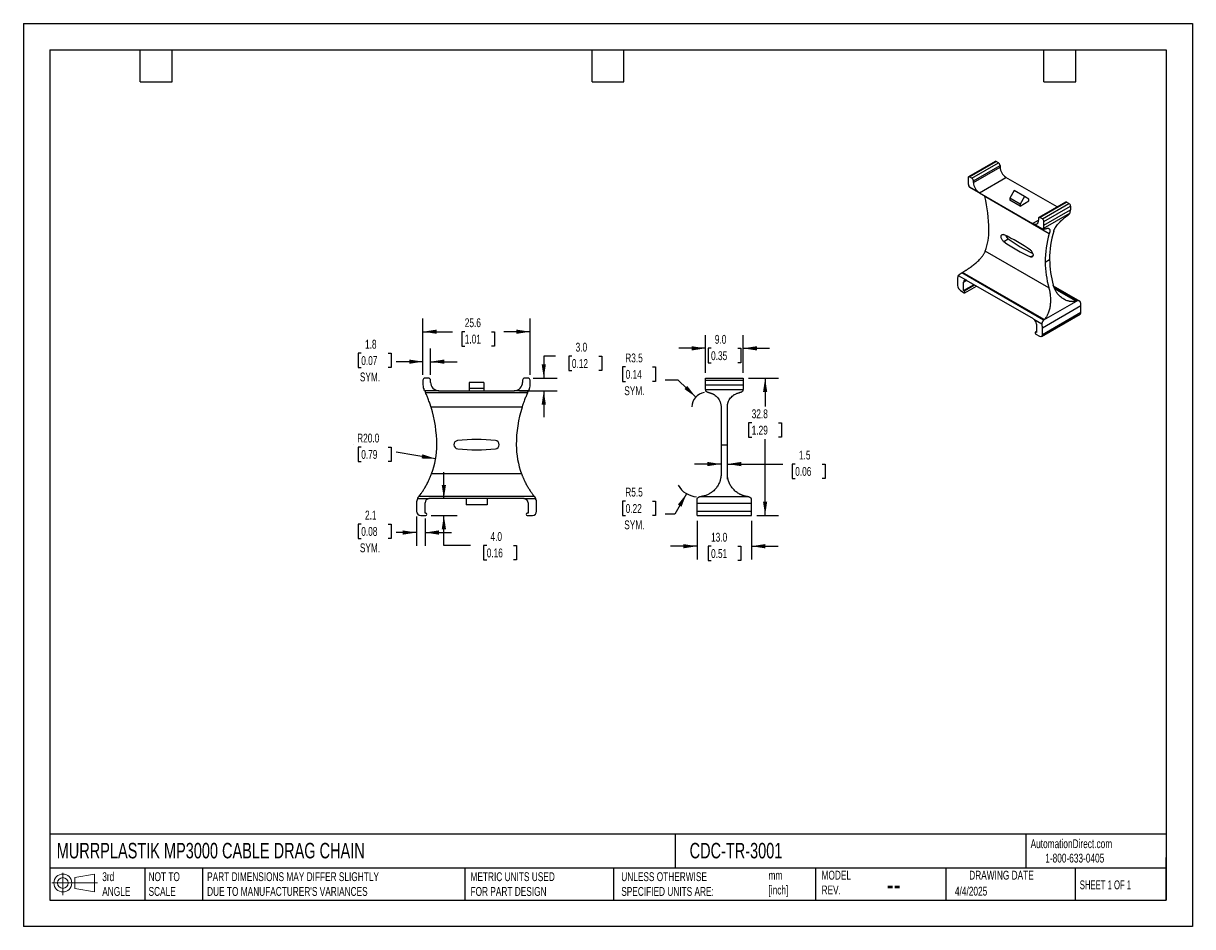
# Model space of a CAD drawing. Header units: millimetres. Extents: x 0 to 279, y 0 to 216.
import ezdxf

# ---------------------------------------------------------------- set-up
doc = ezdxf.new("R2010")
doc.units = ezdxf.units.MM
doc.layers.add('DIMENSIONS', color=140, linetype='Continuous', lineweight=25)
doc.layers.add('TEXT', color=140, linetype='Continuous', lineweight=25)
doc.styles.add('SLDTEXTSTYLE0', font='TXT', dxfattribs={"width": 0.7})
doc.styles.add('SLDTEXTSTYLE1', font='TXT', dxfattribs={"width": 0.65})
doc.dimstyles.new('SLDDIMSTYLE0', dxfattribs={"dimtxt": 2.158008, "dimasz": 3.302, "dimexe": 0, "dimexo": 0.0625, "dimgap": 0.539502, "dimtad": 0, "dimtih": 1, "dimtoh": 1, "dimdec": 1, "dimrnd": 1e-09, "dimzin": 12, "dimdsep": 46, "dimtxsty": 'SLDTEXTSTYLE0', "dimsah": 1, "dimcen": 0.09, "dimadec": 0, "dimazin": 3, "dimtfac": 1, "dimtdec": 1, "dimtofl": 0, "dimtmove": 0, "dimatfit": 3, "dimfxl": 0, "dimfrac": 2, "dimtolj": 1, "dimtzin": 12, "dimarcsym": 0})
doc.dimstyles.new('SLDDIMSTYLE1', dxfattribs={"dimtxt": 2.158008, "dimasz": 3.302, "dimexe": 0, "dimexo": 0.0625, "dimgap": 0.539502, "dimtad": 0, "dimtih": 1, "dimtoh": 1, "dimdec": 1, "dimrnd": 1e-09, "dimzin": 12, "dimdsep": 46, "dimtxsty": 'SLDTEXTSTYLE0', "dimsah": 1, "dimcen": 0.09, "dimadec": 0, "dimazin": 3, "dimtfac": 1, "dimtdec": 1, "dimtmove": 0, "dimatfit": 0, "dimfxl": 0, "dimfrac": 2, "dimtolj": 1, "dimtzin": 12, "dimarcsym": 0})
doc.dimstyles.new('SLDDIMSTYLE2', dxfattribs={"dimtxt": 2.158008, "dimasz": 3.302, "dimexe": 0, "dimexo": 0.0625, "dimgap": 0.539502, "dimtad": 0, "dimtih": 1, "dimtoh": 1, "dimdec": 1, "dimrnd": 1e-09, "dimzin": 4, "dimdsep": 46, "dimtxsty": 'SLDTEXTSTYLE0', "dimsah": 1, "dimcen": 0.09, "dimadec": 0, "dimazin": 1, "dimtfac": 1, "dimtdec": 1, "dimtmove": 0, "dimatfit": 0, "dimfxl": 0, "dimfrac": 2, "dimtolj": 1, "dimtzin": 12, "dimarcsym": 0})
doc.dimstyles.new('SLDDIMSTYLE3', dxfattribs={"dimtxt": 2.158008, "dimasz": 3.302, "dimexe": 0, "dimexo": 0.0625, "dimgap": 0.539502, "dimtad": 0, "dimtih": 1, "dimtoh": 1, "dimdec": 1, "dimrnd": 1e-09, "dimzin": 4, "dimdsep": 46, "dimtxsty": 'SLDTEXTSTYLE0', "dimsah": 1, "dimcen": 0, "dimadec": 0, "dimazin": 1, "dimtfac": 1, "dimtdec": 1, "dimtofl": 0, "dimtmove": 0, "dimatfit": 3, "dimfxl": 0, "dimfrac": 2, "dimtolj": 1, "dimtzin": 12, "dimarcsym": 0})
doc.dimstyles.new('SLDDIMSTYLE4', dxfattribs={"dimtxt": 2.158008, "dimasz": 3.302, "dimexe": 0, "dimexo": 0.0625, "dimgap": 0.539502, "dimtad": 0, "dimtih": 1, "dimtoh": 1, "dimdec": 1, "dimrnd": 1e-09, "dimzin": 12, "dimdsep": 46, "dimtxsty": 'SLDTEXTSTYLE0', "dimsah": 1, "dimcen": 0, "dimadec": 0, "dimazin": 3, "dimtfac": 1, "dimtdec": 1, "dimtofl": 0, "dimtmove": 0, "dimatfit": 3, "dimfxl": 0, "dimfrac": 2, "dimtolj": 1, "dimtzin": 12, "dimarcsym": 0})

# ---------------------------------------------------------------- blocks, each defined once
blk = doc.blocks.new('Block11')
at = {"color": 7, "linetype": 'Continuous', "lineweight": 18}
for p, q in [((0, 2.88), (10.87, 2.88)), ((2.59, 5.31), (2.59, 0)), ((5.48, 4.17), (10.18, 5.03)), ((5.48, 1.6), (5.48, 4.17)), ((10.18, 5.03), (10.18, 0.73)), ((5.48, 1.6), (10.18, 0.73))]:
    blk.add_line(p, q, dxfattribs=at)
for radius in [2.15, 1.29]:
    blk.add_circle((2.59, 2.88), radius, dxfattribs=at)
blk = doc.blocks.new('Block12')
at = {"color": 7, "linetype": 'Continuous'}
blk.add_blockref('Block11', (0, 0), dxfattribs=at)
blk = doc.blocks.new('_D')
at = {"layer": 'DIMENSIONS'}
for p, q in [((95.49, 131.87), (95.49, 145.37)), ((121.09, 131.87), (121.09, 145.37)), ((95.49, 142.2), (102.56, 142.2)), ((105.48, 142.2), (104.76, 142.2)), ((104.76, 142.2), (104.76, 138.77)), ((111.9, 142.2), (112.62, 142.2)), ((112.62, 142.2), (112.62, 138.77)), ((121.09, 142.2), (114.82, 142.2)), ((104.76, 138.77), (105.48, 138.77)), ((112.62, 138.77), (111.9, 138.77))]:
    blk.add_line(p, q, dxfattribs=at)
for points in [[(95.49, 142.2), (98.8, 141.69), (98.8, 142.71)], [(121.09, 142.2), (117.79, 142.71), (117.79, 141.69)]]:
    blk.add_solid(points, dxfattribs=at)
at = {"layer": 'DIMENSIONS', "char_height": 2.117, "attachment_point": 1, "style": 'SLDTEXTSTYLE0'}
for s, insert in [('25.6', (105.48, 145.41)), ('1.01', (105.48, 141.5))]:
    blk.add_mtext(s, dxfattribs=dict(at, insert=insert))
blk = doc.blocks.new('_D_1')
at = {"layer": 'DIMENSIONS'}
for p, q in [((80.74, 137.06), (80.01, 137.06)), ((80.01, 137.06), (80.01, 133.63)), ((87.15, 137.06), (87.88, 137.06)), ((87.88, 137.06), (87.88, 133.63)), ((95.49, 131.87), (95.49, 138.22)), ((97.29, 131.87), (97.29, 138.22)), ((95.49, 135.04), (89.08, 135.04)), ((97.29, 135.04), (103.64, 135.04)), ((80.01, 133.63), (80.74, 133.63)), ((87.88, 133.63), (87.15, 133.63))]:
    blk.add_line(p, q, dxfattribs=at)
for points in [[(95.49, 135.04), (92.19, 135.55), (92.19, 134.53)], [(97.29, 135.04), (100.6, 134.53), (100.6, 135.55)]]:
    blk.add_solid(points, dxfattribs=at)
at = {"layer": 'DIMENSIONS', "char_height": 2.117, "attachment_point": 1, "style": 'SLDTEXTSTYLE0'}
for s, insert in [('1.8', (81.64, 140.27)), ('0.07', (80.74, 136.36)), ('SYM.', (80.41, 132.45))]:
    blk.add_mtext(s, dxfattribs=dict(at, insert=insert))
blk = doc.blocks.new('_D_2')
at = {"layer": 'DIMENSIONS'}
for p, q in [((93.94, 98.03), (93.94, 91.03)), ((80.74, 96.22), (80.01, 96.22)), ((80.01, 96.22), (80.01, 92.79)), ((87.15, 96.22), (87.88, 96.22)), ((87.88, 96.22), (87.88, 92.79)), ((95.99, 97.53), (95.99, 91.03)), ((80.01, 92.79), (80.74, 92.79)), ((87.88, 92.79), (87.15, 92.79)), ((93.94, 94.2), (89.08, 94.2)), ((95.99, 94.2), (102.34, 94.2))]:
    blk.add_line(p, q, dxfattribs=at)
for points in [[(93.94, 94.2), (90.64, 94.71), (90.64, 93.69)], [(95.99, 94.2), (99.3, 93.69), (99.3, 94.71)]]:
    blk.add_solid(points, dxfattribs=at)
at = {"layer": 'DIMENSIONS', "char_height": 2.117, "attachment_point": 1, "style": 'SLDTEXTSTYLE0'}
for s, insert in [('2.1', (81.64, 99.43)), ('0.08', (80.74, 95.52)), ('SYM.', (80.41, 91.61))]:
    blk.add_mtext(s, dxfattribs=dict(at, insert=insert))
blk = doc.blocks.new('_D_3')
at = {"layer": 'DIMENSIONS'}
for p, q in [((100.48, 102.3), (100.48, 108.65)), ((97.46, 98.3), (103.65, 98.3)), ((100.48, 91.09), (100.48, 98.3)), ((106.83, 91.09), (100.48, 91.09)), ((110.72, 91.09), (109.99, 91.09)), ((109.99, 91.09), (109.99, 87.66)), ((117.13, 91.09), (117.86, 91.09)), ((117.86, 91.09), (117.86, 87.66)), ((109.99, 87.66), (110.72, 87.66)), ((117.86, 87.66), (117.13, 87.66))]:
    blk.add_line(p, q, dxfattribs=at)
for points in [[(100.48, 102.3), (100.99, 105.6), (99.97, 105.6)], [(100.48, 98.3), (99.97, 95), (100.99, 95)]]:
    blk.add_solid(points, dxfattribs=at)
at = {"layer": 'DIMENSIONS', "char_height": 2.117, "attachment_point": 1, "style": 'SLDTEXTSTYLE0'}
for s, insert in [('4.0', (111.62, 94.3)), ('0.16', (110.72, 90.39))]:
    blk.add_mtext(s, dxfattribs=dict(at, insert=insert))
blk = doc.blocks.new('_D_4')
at = {"layer": 'DIMENSIONS'}
for p, q in [((127.18, 136.36), (124.35, 136.36)), ((124.35, 136.36), (124.35, 131.1)), ((131.07, 136.36), (130.35, 136.36)), ((130.35, 136.36), (130.35, 132.93)), ((137.49, 136.36), (138.21, 136.36)), ((138.21, 136.36), (138.21, 132.93)), ((130.35, 132.93), (131.07, 132.93)), ((138.21, 132.93), (137.49, 132.93)), ((121.86, 131.1), (127.53, 131.1)), ((118.56, 128.1), (127.53, 128.1)), ((124.35, 128.1), (124.35, 121.75))]:
    blk.add_line(p, q, dxfattribs=at)
for points in [[(124.35, 131.1), (124.86, 134.4), (123.85, 134.4)], [(124.35, 128.1), (123.85, 124.8), (124.86, 124.8)]]:
    blk.add_solid(points, dxfattribs=at)
at = {"layer": 'DIMENSIONS', "char_height": 2.117, "attachment_point": 1, "style": 'SLDTEXTSTYLE0'}
for s, insert in [('3.0', (131.97, 139.57)), ('0.12', (131.07, 135.66))]:
    blk.add_mtext(s, dxfattribs=dict(at, insert=insert))
blk = doc.blocks.new('_D_5')
at = {"layer": 'DIMENSIONS'}
for p, q in [((78.79, 115.2), (78.81, 115.2)), ((80.74, 114.63), (80.01, 114.63)), ((80.01, 114.63), (80.01, 111.2)), ((87.15, 114.63), (87.88, 114.63)), ((87.88, 114.63), (87.88, 111.2)), ((98.51, 111.85), (89.08, 113.45)), ((80.01, 111.2), (80.74, 111.2)), ((87.88, 111.2), (87.15, 111.2))]:
    blk.add_line(p, q, dxfattribs=at)
blk.add_solid([(98.51, 111.85), (95.34, 112.9), (95.17, 111.9)], dxfattribs=at)
at = {"layer": 'DIMENSIONS', "char_height": 2.117, "attachment_point": 1, "style": 'SLDTEXTSTYLE0'}
for s, insert in [('R20.0', (79.76, 117.84)), ('0.79', (80.74, 113.93))]:
    blk.add_mtext(s, dxfattribs=dict(at, insert=insert))
blk = doc.blocks.new('_D_6')
at = {"layer": 'DIMENSIONS'}
for p, q in [((166.73, 110.57), (160.38, 110.57)), ((168.23, 110.57), (181.52, 110.57)), ((184.44, 110.57), (183.72, 110.57)), ((183.72, 110.57), (183.72, 107.14)), ((190.86, 110.57), (191.58, 110.57)), ((191.58, 110.57), (191.58, 107.14)), ((168.23, 106.98), (168.23, 107.4)), ((183.72, 107.14), (184.44, 107.14)), ((191.58, 107.14), (190.86, 107.14))]:
    blk.add_line(p, q, dxfattribs=at)
for points in [[(166.73, 110.57), (163.43, 111.08), (163.43, 110.06)], [(168.23, 110.57), (171.53, 110.06), (171.53, 111.08)]]:
    blk.add_solid(points, dxfattribs=at)
at = {"layer": 'DIMENSIONS', "char_height": 2.117, "attachment_point": 1, "style": 'SLDTEXTSTYLE0'}
for s, insert in [('1.5', (185.34, 113.78)), ('0.06', (184.44, 109.87))]:
    blk.add_mtext(s, dxfattribs=dict(at, insert=insert))
blk = doc.blocks.new('_D_7')
at = {"layer": 'DIMENSIONS'}
for p, q in [((162.98, 132.37), (162.98, 141.41)), ((171.98, 132.37), (171.98, 141.41)), ((162.98, 138.23), (156.63, 138.23)), ((164.33, 138.23), (163.6, 138.23)), ((163.6, 138.23), (163.6, 134.8)), ((170.74, 138.23), (171.47, 138.23)), ((171.47, 138.23), (171.47, 134.8)), ((171.98, 138.23), (178.33, 138.23)), ((163.6, 134.8), (164.33, 134.8)), ((171.47, 134.8), (170.74, 134.8))]:
    blk.add_line(p, q, dxfattribs=at)
for points in [[(162.98, 138.23), (159.68, 138.74), (159.68, 137.72)], [(171.98, 138.23), (175.28, 137.72), (175.28, 138.74)]]:
    blk.add_solid(points, dxfattribs=at)
at = {"layer": 'DIMENSIONS', "char_height": 2.117, "attachment_point": 1, "style": 'SLDTEXTSTYLE0'}
for s, insert in [('9.0', (165.23, 141.44)), ('0.35', (164.33, 137.53))]:
    blk.add_mtext(s, dxfattribs=dict(at, insert=insert))
blk = doc.blocks.new('_D_8')
at = {"layer": 'DIMENSIONS'}
for p, q in [((160.98, 97.03), (160.98, 87.75)), ((173.98, 97.03), (173.98, 87.75)), ((160.98, 90.93), (154.63, 90.93)), ((164.33, 90.93), (163.6, 90.93)), ((163.6, 90.93), (163.6, 87.5)), ((170.74, 90.93), (171.47, 90.93)), ((171.47, 90.93), (171.47, 87.5)), ((173.98, 90.93), (180.33, 90.93)), ((163.6, 87.5), (164.33, 87.5)), ((171.47, 87.5), (170.74, 87.5))]:
    blk.add_line(p, q, dxfattribs=at)
for points in [[(160.98, 90.93), (157.68, 91.44), (157.68, 90.42)], [(173.98, 90.93), (177.28, 90.42), (177.28, 91.44)]]:
    blk.add_solid(points, dxfattribs=at)
at = {"layer": 'DIMENSIONS', "char_height": 2.117, "attachment_point": 1, "style": 'SLDTEXTSTYLE0'}
for s, insert in [('13.0', (164.33, 94.14)), ('0.51', (164.33, 90.23))]:
    blk.add_mtext(s, dxfattribs=dict(at, insert=insert))
blk = doc.blocks.new('_D_9')
at = {"layer": 'DIMENSIONS'}
for p, q in [((173.25, 131.1), (180.42, 131.1)), ((177.25, 131.1), (177.25, 124.34)), ((174.04, 120.43), (173.31, 120.43)), ((173.31, 120.43), (173.31, 117)), ((180.45, 120.43), (181.18, 120.43)), ((181.18, 120.43), (181.18, 117)), ((173.31, 117), (174.04, 117)), ((177.25, 98.3), (177.25, 116.52)), ((181.18, 117), (180.45, 117)), ((175.25, 98.3), (180.42, 98.3))]:
    blk.add_line(p, q, dxfattribs=at)
for points in [[(177.25, 131.1), (176.74, 127.8), (177.75, 127.8)], [(177.25, 98.3), (177.75, 101.6), (176.74, 101.6)]]:
    blk.add_solid(points, dxfattribs=at)
at = {"layer": 'DIMENSIONS', "char_height": 2.117, "attachment_point": 1, "style": 'SLDTEXTSTYLE0'}
for s, insert in [('32.8', (174.04, 123.64)), ('1.29', (174.04, 119.73))]:
    blk.add_mtext(s, dxfattribs=dict(at, insert=insert))
blk = doc.blocks.new('_D_10')
at = {"layer": 'DIMENSIONS'}
for p, q in [((143.92, 133.77), (143.19, 133.77)), ((143.19, 133.77), (143.19, 130.34)), ((150.33, 133.77), (151.06, 133.77)), ((151.06, 133.77), (151.06, 130.34)), ((143.19, 130.34), (143.92, 130.34)), ((151.06, 130.34), (150.33, 130.34)), ((156.44, 130.64), (153.37, 130.64)), ((160.69, 126.59), (156.44, 130.64))]:
    blk.add_line(p, q, dxfattribs=at)
blk.add_arc((163.23, 124.18), 3.5, 98.4787, 178.6024, dxfattribs=at)
blk.add_solid([(160.69, 126.59), (158.65, 129.24), (157.95, 128.5)], dxfattribs=at)
at = {"layer": 'DIMENSIONS', "char_height": 2.117, "attachment_point": 1, "style": 'SLDTEXTSTYLE0'}
for s, insert in [('R3.5', (143.83, 136.99)), ('0.14', (143.92, 133.07)), ('SYM.', (143.59, 129.16))]:
    blk.add_mtext(s, dxfattribs=dict(at, insert=insert))
blk = doc.blocks.new('_D_11')
at = {"layer": 'DIMENSIONS'}
for p, q in [((158.48, 103.48), (155.65, 98.58)), ((143.92, 101.71), (143.19, 101.71)), ((143.19, 101.71), (143.19, 98.28)), ((150.33, 101.71), (151.06, 101.71)), ((151.06, 101.71), (151.06, 98.28)), ((143.19, 98.28), (143.92, 98.28)), ((151.06, 98.28), (150.33, 98.28)), ((155.65, 98.58), (153.37, 98.58))]:
    blk.add_line(p, q, dxfattribs=at)
blk.add_arc((161.23, 108.25), 5.5, 210.0033, 266.127, dxfattribs=at)
blk.add_solid([(158.48, 103.48), (156.39, 100.88), (157.27, 100.37)], dxfattribs=at)
at = {"layer": 'DIMENSIONS', "char_height": 2.117, "attachment_point": 1, "style": 'SLDTEXTSTYLE0'}
for s, insert in [('R5.5', (143.83, 104.92)), ('0.22', (143.92, 101.01)), ('SYM.', (143.59, 97.1))]:
    blk.add_mtext(s, dxfattribs=dict(at, insert=insert))

msp = doc.modelspace()

# ---------------------------------------------------------------- linework, layer by layer
at = {"color": 7, "linetype": 'Continuous'}
for p, q in [((0, 215.9), (0, 0)), ((0, 215.9), (279.4, 215.9)), ((279.4, 215.9), (279.4, 0)), ((279.4, 0), (0, 0))]:
    msp.add_line(p, q, dxfattribs=at)
for p, q in [((232.22, 182.91), (225.86, 179.24)), ((226.11, 179.21), (232.47, 182.89)), ((226.67, 178.89), (233.03, 182.56)), ((227.02, 178.27), (233.39, 181.95)), ((233.03, 182.56), (232.47, 182.89)), ((233.39, 181.95), (233.39, 181.54)), ((225.75, 179.01), (225.75, 178.09)), ((226.67, 178.89), (226.11, 179.21)), ((227.02, 177.87), (233.39, 181.54)), ((228.44, 175.42), (234.8, 179.09)), ((247.03, 172.03), (234.8, 179.09)), ((226.02, 176.81), (226.09, 176.78)), ((228.37, 175.46), (226.02, 176.81)), ((226.08, 176.77), (243.6, 166.66)), ((227.02, 177.87), (227.02, 178.27)), ((228.44, 175.42), (241.17, 168.07)), ((229.76, 174.51), (229.71, 174.68)), ((245.14, 165.63), (229.76, 174.51)), ((236.75, 175.93), (235.69, 174.09)), ((238.16, 172.66), (235.69, 174.09)), ((235.69, 174.09), (235.69, 173.68)), ((238.16, 172.25), (235.69, 173.68)), ((239.22, 174.5), (236.75, 175.93)), ((239.22, 174.5), (238.16, 172.66)), ((238.16, 172.25), (240.28, 173.48)), ((240.28, 173.89), (239.22, 174.5)), ((240.28, 173.48), (240.28, 173.89)), ((238.16, 172.66), (238.16, 172.25)), ((249.05, 173.2), (242.68, 169.52)), ((242.93, 169.5), (249.3, 173.17)), ((243.5, 169.17), (249.86, 172.85)), ((243.67, 166.84), (250.04, 170.52)), ((243.85, 168.56), (250.22, 172.23)), ((243.85, 167.64), (250.22, 171.31)), ((249.86, 172.85), (249.3, 173.17)), ((250.22, 172.23), (250.22, 171.31)), ((241.17, 168.07), (242.58, 168.89)), ((243.58, 166.68), (241.23, 168.03)), ((242.58, 169.29), (242.58, 168.89)), ((243.5, 169.17), (242.93, 169.5)), ((243.85, 167.64), (243.85, 168.56)), ((243.61, 166.67), (243.58, 166.68)), ((234.27, 163.77), (235.33, 164.38)), ((245.05, 152.68), (229.86, 161.45)), ((240.66, 160.08), (241.27, 160.43)), ((244.17, 158.86), (245.23, 159.47)), ((223.24, 154.86), (223.24, 153.27)), ((223.41, 155.62), (225.35, 154.5)), ((243.79, 144.97), (224.24, 156.26)), ((243.94, 145.11), (224.43, 156.37)), ((224.69, 154.06), (225.4, 154.47)), ((224.69, 152.02), (224.69, 154.06)), ((241.38, 145.25), (225.4, 154.47)), ((223.95, 152.04), (224.83, 151.53)), ((224.69, 152.02), (227.17, 153.45)), ((224.83, 151.94), (224.69, 152.02)), ((224.83, 151.94), (227.31, 153.37)), ((224.96, 151.52), (227.74, 153.12)), ((252.5, 149.44), (246.18, 153.09)), ((251.73, 149.56), (246.32, 152.68)), ((251.54, 149.5), (246.42, 152.46)), ((243.54, 143.14), (252.73, 148.45)), ((243.84, 145.03), (251.66, 149.54)), ((252.73, 146.86), (252.73, 148.45)), ((243.33, 141.09), (252.52, 146.4)), ((243.54, 141.55), (252.73, 146.86)), ((241.43, 145.22), (243.37, 144.1)), ((242.09, 144.02), (242.09, 141.98)), ((243.54, 141.55), (243.54, 143.14)), ((242.09, 142.23), (241.82, 142.07)), ((241.94, 142.06), (242.09, 142.14)), ((242.09, 141.98), (241.94, 142.06)), ((241.94, 141.65), (242.83, 141.14)), ((95.49, 130.6), (95.49, 129.47)), ((96.79, 131.1), (95.99, 131.1)), ((97.29, 130.1), (97.29, 130.6)), ((110.04, 130.1), (106.54, 130.1)), ((106.54, 130.1), (106.54, 128.6)), ((110.04, 128.6), (106.54, 128.6)), ((106.54, 128.6), (106.54, 128.1)), ((110.04, 130.1), (110.04, 128.6)), ((110.04, 128.6), (110.04, 128.1)), ((119.29, 130.6), (119.29, 130.1)), ((120.59, 131.1), (119.79, 131.1)), ((121.09, 129.47), (121.09, 130.6)), ((162.98, 130.6), (162.98, 131.1)), ((162.98, 131.1), (171.98, 131.1)), ((162.98, 130.6), (171.98, 130.6)), ((162.98, 129.47), (162.98, 130.6)), ((162.98, 129.47), (171.98, 129.47)), ((162.98, 128.37), (162.98, 129.47)), ((171.98, 131.1), (171.98, 130.6)), ((171.98, 130.6), (171.98, 129.47)), ((171.98, 129.47), (171.98, 128.37)), ((99.2, 128.1), (95.88, 128.1)), ((120.48, 127.61), (96.11, 127.61)), ((99.29, 128.1), (117.29, 128.1)), ((120.71, 128.1), (117.39, 128.1)), ((162.98, 128.37), (171.98, 128.37)), ((162.98, 128.37), (162.98, 128.1)), ((171.98, 128.1), (171.98, 128.37)), ((119.17, 124.18), (97.42, 124.18)), ((166.73, 124.18), (166.73, 115.2)), ((168.23, 115.2), (168.23, 124.18)), ((166.73, 115.2), (166.73, 108.25)), ((166.73, 115.2), (168.23, 115.2)), ((168.23, 108.25), (168.23, 115.2)), ((119.04, 108.25), (97.55, 108.25)), ((93.94, 101.24), (93.94, 99.3)), ((94.18, 102.3), (96.93, 102.3)), ((122.12, 102.78), (94.47, 102.78)), ((122.09, 102.82), (94.5, 102.82)), ((95.99, 98.8), (95.99, 101.3)), ((119.59, 102.3), (96.99, 102.3)), ((105.79, 102.3), (105.79, 100.8)), ((110.79, 100.8), (105.79, 100.8)), ((110.79, 102.3), (110.79, 100.8)), ((119.66, 102.3), (122.41, 102.3)), ((120.59, 101.3), (120.59, 98.8)), ((122.64, 99.3), (122.64, 101.24)), ((160.98, 101.24), (160.98, 102.3)), ((160.98, 101.24), (173.98, 101.24)), ((160.98, 99.3), (160.98, 101.24)), ((161.86, 102.78), (161.95, 102.79)), ((162.1, 102.82), (161.95, 102.79)), ((161.95, 102.79), (173, 102.79)), ((173, 102.79), (172.86, 102.82)), ((173, 102.79), (173.1, 102.78)), ((173.98, 101.24), (173.98, 102.3)), ((173.98, 99.3), (173.98, 101.24)), ((94.94, 98.3), (96.19, 98.3)), ((96.19, 98.8), (95.99, 98.8)), ((120.59, 98.8), (120.39, 98.8)), ((120.39, 98.3), (121.64, 98.3)), ((160.98, 99.3), (173.98, 99.3)), ((160.98, 98.3), (160.98, 99.3)), ((160.98, 98.3), (173.98, 98.3)), ((173.98, 98.3), (173.98, 99.3))]:
    msp.add_line(p, q)
at = {"flags": 128}
for points in [[(234.27, 163.77), (234.14, 163.87), (234.02, 163.99), (233.91, 164.13), (233.82, 164.29), (233.74, 164.45), (233.68, 164.62), (233.64, 164.78), (233.63, 164.93), (233.64, 165.08), (233.67, 165.2), (233.73, 165.31), (233.8, 165.38), (233.89, 165.43), (234, 165.45), (234.12, 165.44), (234.24, 165.4)], [(240.66, 161.7), (240.79, 161.59), (240.91, 161.47), (241.01, 161.33), (241.1, 161.17), (241.18, 161.01), (241.23, 160.85), (241.27, 160.68), (241.28, 160.53), (241.27, 160.39), (241.23, 160.27), (241.18, 160.17), (241.1, 160.09), (241.01, 160.05), (240.91, 160.03), (240.79, 160.04), (240.66, 160.08)], [(225.35, 154.5), (225.22, 154.55), (225.1, 154.57), (224.98, 154.56), (224.88, 154.51), (224.8, 154.44), (224.74, 154.34), (224.7, 154.21), (224.69, 154.06)], [(224.83, 151.53), (224.9, 151.51), (224.96, 151.52), (225, 151.56), (225.01, 151.63), (225, 151.72), (224.96, 151.81), (224.9, 151.89), (224.83, 151.94)], [(241.94, 142.06), (241.88, 142.09), (241.82, 142.07), (241.78, 142.03), (241.77, 141.96), (241.78, 141.87), (241.82, 141.79), (241.88, 141.71), (241.94, 141.65)]]:
    msp.add_lwpolyline(points, dxfattribs=at)
for centre, radius, start, end in [((232.32, 182.68), 0.251, 54.3824, 114.3071), ((232.62, 181.91), 0.768, 2.6055, 57.3945), ((225.97, 179.04), 0.218, 50.7967, 189.214), ((226.26, 178.24), 0.768, 2.6055, 57.3945), ((236.48, 181.69), 3.09, 182.7225, 235.7246), ((228.9, 178.13), 3.15, 180.887, 199.4674), ((181.98, 162.14), 46.42, 18.4276, 18.7831), ((230.11, 178.01), 3.09, 182.7225, 235.7246), ((195.92, 166.34), 34.82, 0.4655, 13.5829), ((249.15, 172.97), 0.251, 54.3824, 114.3071), ((249.45, 172.2), 0.768, 2.6055, 57.3945), ((261.76, 163.95), 13.43, 150.7531, 151.5658), ((248.59, 171.26), 1.63, 332.7633, 1.7174), ((241.73, 168.74), 0.863, 234.8603, 9.8062), ((242.8, 169.33), 0.218, 50.7967, 189.214), ((243.09, 168.52), 0.768, 2.6055, 57.3945), ((216.54, 166.38), 14.2, 339.6856, 0.9517), ((218.72, 131.1), 37.65, 54.3524, 65.6529), ((236.27, 165.66), 1.59, 198.0171, 233.6366), ((255.39, 160.28), 13.43, 150.7531, 151.5658), ((242.23, 167.59), 1.63, 332.7633, 1.7174), ((266.4, 159.13), 22.23, 162.9729, 180.678), ((267.32, 159.76), 22.09, 162.9169, 180.7339), ((256.17, 194.36), 37.62, 234.3916, 245.6552), ((257.43, 195.27), 37.98, 234.4186, 244.7243), ((269.02, 159.71), 23.79, 180.568, 195.6549), ((268.09, 159.12), 23.92, 180.6076, 195.6153), ((224.89, 154.9), 1.65, 154.1975, 181.5532), ((224.78, 153.34), 1.54, 182.6055, 237.3945), ((249.61, 148.4), 3.11, 0.8245, 18.7093), ((252.24, 146.8), 0.493, 305.0133, 6.2988), ((240.54, 143.95), 1.55, 2.7629, 55.0406), ((240.42, 143.1), 3.11, 0.8245, 18.7093), ((243.1, 141.48), 0.437, 230.7967, 9.214), ((95.99, 130.6), 0.5, 90, 180), ((97.99, 129.47), 2.5, 180, 206.0434), ((96.79, 130.6), 0.5, 0, 90), ((99.29, 130.1), 2, 180, 267.3109), ((117.29, 130.1), 2, 272.6891, 0), ((119.79, 130.6), 0.5, 90, 180), ((120.59, 130.6), 0.5, 0, 90), ((118.59, 129.47), 2.5, 333.9566, 0), ((68.79, 115.2), 30, 25.4722, 26.0434), ((147.79, 115.2), 30, 153.9566, 154.5278), ((68.79, 115.2), 30, 0, 17.4176), ((147.79, 115.2), 30, 162.5824, 180), ((78.79, 115.2), 20, 339.6655, 0), ((103.88, 115.2), 1, 97.4493, 264.4639), ((108.29, 76.45), 40, 83.4834, 96.5166), ((112.7, 115.2), 1, 277.4493, 82.5507), ((137.79, 115.2), 20, 180, 200.3345), ((108.29, 153.95), 40, 263.5312, 276.5166), ((96.44, 101.24), 2.5, 155.1079, 180), ((96.44, 101.24), 2.5, 141.6693, 142.1068), ((78.79, 115.2), 20, 321.6693, 321.7556), ((96.99, 101.3), 1, 93.8034, 180), ((119.59, 101.3), 1, 0, 86.1966), ((137.79, 115.2), 20, 218.2444, 218.3307), ((120.14, 101.24), 2.5, 37.8932, 38.3307), ((120.14, 101.24), 2.5, 0, 24.8921), ((94.94, 99.3), 1, 180, 270), ((96.19, 98.55), 0.25, 270, 90), ((120.39, 98.55), 0.25, 90, 270), ((121.64, 99.3), 1, 270, 0)]:
    msp.add_arc(centre, radius, start, end)
for centre, major_axis, ratio, start_param, end_param in [((218.88, 150.3), (11.08, 8.32), 0.135688, 0.959652, 0.967287), ((267.8, 204.34), (88.68, 66.55), 0.135688, 4.101244, 4.102751), ((208.17, 121.75), (89.02, 33.38), 0.133423, 1.011154, 1.012661), ((257.09, 153.01), (11.13, 4.17), 0.133423, 4.152747, 4.160382), ((235.63, 140.62), (11.08, 8.32), 0.135688, 5.431602, 5.439237), ((309.52, 180.26), (88.68, 66.55), 0.135688, 2.296138, 2.297645)]:
    msp.add_ellipse(centre, major_axis=major_axis, ratio=ratio, start_param=start_param, end_param=end_param)
for points in [[(234.74, 179.13), (234.76, 179.12), (234.78, 179.1), (234.8, 179.09)], [(228.44, 175.42), (228.42, 175.43), (228.4, 175.44), (228.37, 175.46)], [(241.23, 168.03), (241.21, 168.04), (241.19, 168.06), (241.17, 168.07)], [(225.35, 154.5), (225.37, 154.49), (225.38, 154.48), (225.4, 154.47)], [(241.38, 145.25), (241.4, 145.24), (241.41, 145.23), (241.43, 145.22)], [(99.29, 128.1), (99.26, 128.1), (99.23, 128.1), (99.2, 128.1)], [(117.39, 128.1), (117.36, 128.1), (117.33, 128.1), (117.29, 128.1)], [(96.93, 102.3), (96.95, 102.3), (96.97, 102.3), (96.99, 102.3)], [(119.59, 102.3), (119.62, 102.3), (119.64, 102.3), (119.66, 102.3)]]:
    msp.add_open_spline(points, degree=3)
for points, knots in [([(246.21, 166.25), (246.22, 166.29), (246.24, 166.36), (246.29, 166.48), (246.35, 166.61), (246.41, 166.73), (246.47, 166.86), (246.54, 166.99), (246.69, 167.22), (246.92, 167.57), (247.29, 168.03), (247.71, 168.48), (248.09, 168.84), (248.41, 169.11), (248.64, 169.31), (248.88, 169.49), (249.04, 169.6), (249.12, 169.66)], [0, 0, 0, 0, 0.035931, 0.071703, 0.107389, 0.143067, 0.17881, 0.214695, 0.250796, 0.375739, 0.499791, 0.625081, 0.749332, 0.81327, 0.875996, 0.938052, 1, 1, 1, 1]), ([(249.95, 170.35), (249.92, 170.32), (249.86, 170.26), (249.76, 170.17), (249.67, 170.08), (249.57, 170), (249.48, 169.92), (249.39, 169.85), (249.29, 169.78), (249.2, 169.71), (249.14, 169.68), (249.12, 169.66)], [0, 0, 0, 0, 0.118377, 0.234689, 0.349033, 0.461515, 0.572244, 0.681334, 0.788906, 0.895085, 1, 1, 1, 1]), ([(244.09, 166.75), (244.03, 166.73), (243.92, 166.67), (243.77, 166.64), (243.68, 166.63), (243.64, 166.65), (243.64, 166.65)], [0, 0, 0, 0, 0.287758, 0.584236, 0.891098, 1, 1, 1, 1]), ([(244.09, 166.75), (244.13, 166.77), (244.2, 166.8), (244.3, 166.84), (244.4, 166.87), (244.5, 166.9), (244.59, 166.92), (244.67, 166.93), (244.82, 166.94), (245, 166.91), (245.16, 166.8), (245.26, 166.61), (245.29, 166.4), (245.27, 166.19), (245.25, 166.02), (245.21, 165.83), (245.17, 165.7), (245.14, 165.63)], [0, 0, 0, 0, 0.035395, 0.07075, 0.10617, 0.141759, 0.177622, 0.213859, 0.250567, 0.374772, 0.500101, 0.624152, 0.749251, 0.812286, 0.87482, 0.937256, 1, 1, 1, 1]), ([(224.43, 156.37), (224.48, 156.41), (224.59, 156.47), (224.75, 156.57), (224.92, 156.68), (225.08, 156.78), (225.25, 156.89), (225.42, 157.01), (225.6, 157.12), (225.77, 157.24), (225.95, 157.36), (226.35, 157.64), (226.97, 158.1), (227.76, 158.75), (228.47, 159.43), (228.95, 159.97), (229.26, 160.38), (229.44, 160.65), (229.61, 160.92), (229.75, 161.19), (229.82, 161.36), (229.86, 161.45)], [0, 0, 0, 0, 0.024345, 0.048705, 0.073126, 0.097657, 0.122343, 0.14723, 0.172362, 0.197784, 0.223536, 0.24966, 0.3726, 0.500135, 0.625239, 0.749849, 0.800434, 0.850541, 0.90037, 0.950121, 1, 1, 1, 1]), ([(223.41, 155.62), (223.44, 155.65), (223.5, 155.72), (223.6, 155.8), (223.7, 155.89), (223.82, 155.98), (223.95, 156.07), (224.1, 156.17), (224.19, 156.23), (224.24, 156.26)], [0, 0, 0, 0, 0.128869, 0.254842, 0.378642, 0.50103, 0.671669, 0.837076, 1, 1, 1, 1]), ([(245.05, 152.68), (245.07, 152.6), (245.12, 152.44), (245.17, 152.2), (245.22, 151.95), (245.27, 151.7), (245.31, 151.45), (245.34, 151.19), (245.37, 150.93), (245.42, 150.41), (245.44, 149.62), (245.38, 148.58), (245.22, 147.57), (244.99, 146.81), (244.76, 146.28), (244.59, 145.95), (244.39, 145.64), (244.18, 145.36), (244.02, 145.19), (243.94, 145.11)], [0, 0, 0, 0, 0.03122, 0.062365, 0.093483, 0.124625, 0.155841, 0.18718, 0.218691, 0.250421, 0.374922, 0.500073, 0.627479, 0.75026, 0.802077, 0.852609, 0.902197, 0.951203, 1, 1, 1, 1]), ([(251.54, 149.5), (251.49, 149.49), (251.38, 149.46), (251.22, 149.43), (251.05, 149.41), (250.89, 149.39), (250.72, 149.38), (250.54, 149.39), (250.37, 149.4), (250.2, 149.42), (250.02, 149.45), (249.62, 149.54), (249, 149.75), (248.21, 150.21), (247.5, 150.81), (247.02, 151.39), (246.71, 151.87), (246.53, 152.21), (246.36, 152.55), (246.22, 152.92), (246.15, 153.17), (246.11, 153.29)], [0, 0, 0, 0, 0.024345, 0.048705, 0.073126, 0.097657, 0.122343, 0.14723, 0.172362, 0.197784, 0.223536, 0.24966, 0.3726, 0.500135, 0.625239, 0.749849, 0.800434, 0.850541, 0.90037, 0.950121, 1, 1, 1, 1]), ([(252.56, 149.4), (252.53, 149.42), (252.47, 149.46), (252.37, 149.51), (252.27, 149.55), (252.15, 149.58), (252.02, 149.59), (251.87, 149.59), (251.78, 149.57), (251.73, 149.56)], [0, 0, 0, 0, 0.128869, 0.254842, 0.378642, 0.50103, 0.671669, 0.837076, 1, 1, 1, 1]), ([(243.79, 144.97), (243.77, 144.95), (243.72, 144.91), (243.67, 144.84), (243.62, 144.76), (243.57, 144.68), (243.5, 144.54), (243.43, 144.35), (243.39, 144.18), (243.37, 144.1)], [0, 0, 0, 0, 0.097493, 0.195559, 0.294813, 0.395851, 0.499237, 0.745547, 1, 1, 1, 1]), ([(95.88, 128.1), (95.89, 128.07), (95.92, 128.01), (95.96, 127.93), (95.99, 127.85), (96.02, 127.79), (96.05, 127.73), (96.07, 127.69), (96.09, 127.65), (96.1, 127.62), (96.11, 127.61), (96.11, 127.61)], [0, 0, 0, 0, 0.118377, 0.234689, 0.349033, 0.461515, 0.572244, 0.681334, 0.788906, 0.895085, 1, 1, 1, 1]), ([(97.42, 124.18), (97.4, 124.23), (97.37, 124.35), (97.31, 124.52), (97.26, 124.69), (97.2, 124.85), (97.14, 125.02), (97.09, 125.18), (96.98, 125.48), (96.83, 125.89), (96.63, 126.38), (96.46, 126.81), (96.33, 127.11), (96.24, 127.31), (96.18, 127.44), (96.14, 127.54), (96.12, 127.59), (96.11, 127.61)], [0, 0, 0, 0, 0.035931, 0.071703, 0.107389, 0.143067, 0.17881, 0.214695, 0.250796, 0.375739, 0.499791, 0.625081, 0.749332, 0.81327, 0.875996, 0.938052, 1, 1, 1, 1]), ([(120.48, 127.61), (120.48, 127.6), (120.46, 127.57), (120.44, 127.52), (120.42, 127.47), (120.39, 127.4), (120.36, 127.33), (120.32, 127.25), (120.25, 127.09), (120.13, 126.81), (119.95, 126.38), (119.76, 125.89), (119.59, 125.44), (119.46, 125.06), (119.36, 124.77), (119.26, 124.48), (119.2, 124.28), (119.17, 124.18)], [0, 0, 0, 0, 0.035395, 0.07075, 0.10617, 0.141759, 0.177622, 0.213859, 0.250567, 0.374772, 0.500101, 0.624152, 0.749251, 0.812286, 0.87482, 0.937256, 1, 1, 1, 1]), ([(120.48, 127.61), (120.48, 127.61), (120.49, 127.62), (120.5, 127.65), (120.52, 127.69), (120.54, 127.73), (120.57, 127.79), (120.6, 127.85), (120.63, 127.93), (120.67, 128.01), (120.7, 128.07), (120.71, 128.1)], [0, 0, 0, 0, 0.104915, 0.211094, 0.318666, 0.427756, 0.538485, 0.650967, 0.765311, 0.881623, 1, 1, 1, 1]), ([(163.92, 127.61), (163.88, 127.61), (163.81, 127.62), (163.69, 127.65), (163.58, 127.69), (163.47, 127.73), (163.36, 127.79), (163.26, 127.85), (163.16, 127.93), (163.06, 128.01), (163.01, 128.07), (162.98, 128.1)], [0, 0, 0, 0, 0.104915, 0.211094, 0.318666, 0.427756, 0.538485, 0.650967, 0.765311, 0.881623, 1, 1, 1, 1]), ([(163.92, 127.61), (163.98, 127.6), (164.09, 127.57), (164.26, 127.52), (164.43, 127.47), (164.59, 127.4), (164.75, 127.33), (164.91, 127.25), (165.19, 127.09), (165.56, 126.81), (165.97, 126.38), (166.3, 125.89), (166.5, 125.44), (166.62, 125.06), (166.68, 124.77), (166.72, 124.48), (166.73, 124.28), (166.73, 124.18)], [0, 0, 0, 0, 0.035395, 0.07075, 0.10617, 0.141759, 0.177622, 0.213859, 0.250567, 0.374772, 0.500101, 0.624152, 0.749251, 0.812286, 0.87482, 0.937256, 1, 1, 1, 1]), ([(168.23, 124.18), (168.23, 124.23), (168.23, 124.35), (168.24, 124.52), (168.26, 124.69), (168.29, 124.85), (168.33, 125.02), (168.37, 125.18), (168.47, 125.48), (168.65, 125.89), (168.98, 126.38), (169.4, 126.81), (169.8, 127.11), (170.16, 127.31), (170.44, 127.44), (170.73, 127.54), (170.93, 127.59), (171.03, 127.61)], [0, 0, 0, 0, 0.035931, 0.071703, 0.107389, 0.143067, 0.17881, 0.214695, 0.250796, 0.375739, 0.499791, 0.625081, 0.749332, 0.81327, 0.875996, 0.938052, 1, 1, 1, 1]), ([(171.98, 128.1), (171.95, 128.07), (171.89, 128.01), (171.8, 127.93), (171.7, 127.85), (171.6, 127.79), (171.49, 127.73), (171.38, 127.69), (171.26, 127.65), (171.15, 127.62), (171.07, 127.61), (171.03, 127.61)], [0, 0, 0, 0, 0.118377, 0.234689, 0.349033, 0.461515, 0.572244, 0.681334, 0.788906, 0.895085, 1, 1, 1, 1]), ([(94.5, 102.82), (94.51, 102.83), (94.53, 102.85), (94.56, 102.89), (94.6, 102.94), (94.65, 103), (94.69, 103.06), (94.75, 103.14), (94.81, 103.21), (94.87, 103.3), (94.94, 103.39), (95.1, 103.62), (95.39, 104.03), (95.83, 104.71), (96.29, 105.49), (96.65, 106.18), (96.91, 106.72), (97.08, 107.09), (97.24, 107.47), (97.4, 107.86), (97.5, 108.12), (97.55, 108.25)], [0, 0, 0, 0, 0.024345, 0.048705, 0.073126, 0.097657, 0.122343, 0.14723, 0.172362, 0.197784, 0.223536, 0.24966, 0.3726, 0.500135, 0.625239, 0.749849, 0.800434, 0.850541, 0.90037, 0.950121, 1, 1, 1, 1]), ([(119.04, 108.25), (119.07, 108.17), (119.13, 108), (119.23, 107.76), (119.33, 107.52), (119.43, 107.28), (119.53, 107.05), (119.64, 106.81), (119.74, 106.58), (119.96, 106.13), (120.3, 105.49), (120.76, 104.71), (121.2, 104.03), (121.51, 103.58), (121.72, 103.3), (121.84, 103.13), (121.95, 103), (122.03, 102.89), (122.07, 102.84), (122.09, 102.82)], [0, 0, 0, 0, 0.03122, 0.062365, 0.093483, 0.124625, 0.155841, 0.18718, 0.218691, 0.250421, 0.374922, 0.500073, 0.627479, 0.75026, 0.802077, 0.852609, 0.902197, 0.951203, 1, 1, 1, 1]), ([(166.73, 108.25), (166.73, 108.17), (166.72, 108), (166.71, 107.76), (166.68, 107.52), (166.65, 107.28), (166.6, 107.05), (166.54, 106.81), (166.48, 106.58), (166.32, 106.13), (166.02, 105.49), (165.47, 104.71), (164.8, 104.03), (164.16, 103.58), (163.64, 103.3), (163.27, 103.13), (162.89, 103), (162.5, 102.89), (162.23, 102.84), (162.1, 102.82)], [0, 0, 0, 0, 0.03122, 0.062365, 0.093483, 0.124625, 0.155841, 0.18718, 0.218691, 0.250421, 0.374922, 0.500073, 0.627479, 0.75026, 0.802077, 0.852609, 0.902197, 0.951203, 1, 1, 1, 1]), ([(172.86, 102.82), (172.79, 102.83), (172.66, 102.85), (172.46, 102.89), (172.26, 102.94), (172.07, 103), (171.88, 103.06), (171.69, 103.14), (171.51, 103.21), (171.32, 103.3), (171.14, 103.39), (170.74, 103.62), (170.15, 104.03), (169.48, 104.71), (168.93, 105.49), (168.61, 106.18), (168.44, 106.72), (168.34, 107.09), (168.28, 107.47), (168.24, 107.86), (168.23, 108.12), (168.23, 108.25)], [0, 0, 0, 0, 0.024345, 0.048705, 0.073126, 0.097657, 0.122343, 0.14723, 0.172362, 0.197784, 0.223536, 0.24966, 0.3726, 0.500135, 0.625239, 0.749849, 0.800434, 0.850541, 0.90037, 0.950121, 1, 1, 1, 1]), ([(94.18, 102.3), (94.19, 102.33), (94.22, 102.39), (94.27, 102.47), (94.31, 102.55), (94.36, 102.62), (94.4, 102.69), (94.45, 102.75), (94.46, 102.77), (94.47, 102.78)], [0, 0, 0, 0, 0.128869, 0.254842, 0.378642, 0.50103, 0.671669, 0.837076, 1, 1, 1, 1]), ([(122.12, 102.78), (122.12, 102.77), (122.13, 102.76), (122.15, 102.73), (122.18, 102.7), (122.21, 102.66), (122.25, 102.59), (122.32, 102.48), (122.38, 102.36), (122.41, 102.3)], [0, 0, 0, 0, 0.097493, 0.195559, 0.294813, 0.395851, 0.499237, 0.745547, 1, 1, 1, 1]), ([(161.86, 102.78), (161.83, 102.77), (161.76, 102.76), (161.66, 102.73), (161.56, 102.7), (161.46, 102.66), (161.33, 102.59), (161.16, 102.48), (161.04, 102.36), (160.98, 102.3)], [0, 0, 0, 0, 0.097493, 0.195559, 0.294813, 0.395851, 0.499237, 0.745547, 1, 1, 1, 1]), ([(173.98, 102.3), (173.95, 102.33), (173.89, 102.39), (173.79, 102.47), (173.69, 102.55), (173.57, 102.62), (173.43, 102.69), (173.27, 102.75), (173.15, 102.77), (173.1, 102.78)], [0, 0, 0, 0, 0.128869, 0.254842, 0.378642, 0.50103, 0.671669, 0.837076, 1, 1, 1, 1])]:
    msp.add_open_spline(points, degree=3, knots=knots)
at = {"layer": 'TEXT'}
for p, q in [((6.35, 209.55), (273.05, 209.55)), ((6.35, 209.55), (6.35, 6.35)), ((27.94, 201.93), (27.94, 209.55)), ((35.56, 201.93), (35.56, 209.55)), ((135.89, 201.93), (135.89, 209.55)), ((143.51, 201.93), (143.51, 209.55)), ((243.84, 201.93), (243.84, 209.55)), ((251.46, 201.93), (251.46, 209.55)), ((273.05, 209.55), (273.05, 6.35)), ((27.94, 201.93), (35.56, 201.93)), ((135.89, 201.93), (143.51, 201.93)), ((243.84, 201.93), (251.46, 201.93)), ((273.05, 22.13), (6.35, 22.13)), ((155.76, 22.13), (155.76, 13.97)), ((239.58, 22.13), (239.58, 13.97)), ((273.05, 6.35), (273.05, 16.51)), ((273.05, 13.97), (6.35, 13.97)), ((29.04, 13.97), (29.04, 6.35)), ((42.84, 13.97), (42.84, 6.35)), ((105.48, 13.97), (105.48, 6.35)), ((141, 13.97), (141, 6.35)), ((189.3, 13.97), (189.3, 6.35)), ((220.47, 13.97), (220.47, 6.35)), ((251.35, 13.97), (251.35, 6.35)), ((6.35, 6.35), (273.05, 6.35))]:
    msp.add_line(p, q, dxfattribs=at)

# ---------------------------------------------------------------- block references
msp.add_blockref('Block12', (6.84, 7.55), dxfattribs=at)

# ---------------------------------------------------------------- texts
at = {"color": 179, "linetype": 'Continuous', "lineweight": 18, "char_height": 2.1167, "attachment_point": 1, "style": 'SLDTEXTSTYLE0'}
for s, insert in [('AutomationDirect.com', (240.69, 20.88)), ('1-800-633-0405', (244.19, 17.44))]:
    msp.add_mtext(s, dxfattribs=dict(at, insert=insert))
at = {"layer": 'TEXT'}
for s, insert, char_height, attachment_point, style in [('MURRPLASTIK MP3000 CABLE DRAG CHAIN', (7.97, 20.02), 3.7042, 1, 'SLDTEXTSTYLE0'), ('CDC-TR-3001', (159.21, 20.02), 3.7042, 1, 'SLDTEXTSTYLE0'), ('3rd^JANGLE', (18.85, 13), 2.117, 1, 'SLDTEXTSTYLE0'), ('NOT TO^JSCALE', (29.91, 13), 2.1167, 1, 'SLDTEXTSTYLE0'), ("PART DIMENSIONS MAY DIFFER SLIGHTLY ^JDUE TO MANUFACTURER'S VARIANCES", (43.91, 13), 2.1167, 1, 'SLDTEXTSTYLE0'), ('METRIC UNITS USED ^JFOR PART DESIGN', (106.85, 13), 2.1167, 1, 'SLDTEXTSTYLE0'), ('UNLESS OTHERWISE ^JSPECIFIED UNITS ARE:', (142.87, 13), 2.1167, 1, 'SLDTEXTSTYLE0'), ('mm^J[inch]', (178.06, 13.33), 2.117, 1, 'SLDTEXTSTYLE0'), ('MODEL ^JREV.', (190.73, 13.36), 2.1167, 1, 'SLDTEXTSTYLE0'), ('DRAWING DATE', (233.73, 13.36), 2.1167, 2, 'SLDTEXTSTYLE0'), ('--', (206.3, 12.73), 5.292, 1, 'SLDTEXTSTYLE0'), ('4/4/2025', (222.61, 9.54), 2.117, 1, 'SLDTEXTSTYLE0'), ('SHEET 1 OF 1', (252.44, 11.05), 2.1167, 1, 'SLDTEXTSTYLE1')]:
    msp.add_mtext(s, dxfattribs=dict(at, insert=insert, char_height=char_height, attachment_point=attachment_point, style=style))

# ---------------------------------------------------------------- dimensions: what is measured, and where the dimension line sits
at = {"layer": 'DIMENSIONS'}
for base, p1, p2, dimstyle, picture, middle in [((121.09, 142.2), (95.49, 130.6), (121.09, 130.6), 'SLDDIMSTYLE0', '_D', (108.69, 142.2)), ((171.98, 138.23), (162.98, 131.1), (171.98, 131.1), 'SLDDIMSTYLE2', '_D_7', (167.53, 138.23)), ((168.23, 110.57), (166.73, 108.25), (168.23, 108.25), 'SLDDIMSTYLE1', '_D_6', (187.65, 110.57)), ((173.98, 90.93), (160.98, 98.3), (173.98, 98.3), 'SLDDIMSTYLE2', '_D_8', (167.53, 90.93))]:
    dim = msp.add_linear_dim(base=base, p1=p1, p2=p2, dimstyle=dimstyle, dxfattribs=at)
    dim.commit()
    dim.dimension.update_dxf_attribs({"geometry": picture, "text_midpoint": middle, "dimtype": 160})
for base, p1, p2, picture, middle in [((95.49, 135.04), (97.29, 130.6), (95.49, 130.6), '_D_1', (83.94, 135.04)), ((93.94472133, 94.20058961), (95.99472133, 98.79776132), (93.94472133, 99.29776132), '_D_2', (83.94469633, 94.20058961))]:
    dim = msp.add_linear_dim(base=base, p1=p1, p2=p2, text='<>\\PSYM.', dimstyle='SLDDIMSTYLE1', dxfattribs=at)
    dim.commit()
    dim.dimension.update_dxf_attribs({"geometry": picture, "text_midpoint": middle, "dimtype": 160})
for base, p1, p2, dimstyle, picture, middle in [((124.35, 131.1), (117.29, 128.1), (120.59, 131.1), 'SLDDIMSTYLE2', '_D_4', (124.35, 136.36)), ((177.25, 131.1), (173.98, 98.3), (171.98, 131.1), 'SLDDIMSTYLE0', '_D_9', (177.25, 120.43)), ((100.48, 98.3), (96.99, 102.3), (96.19, 98.3), 'SLDDIMSTYLE2', '_D_3', (100.48, 91.09))]:
    dim = msp.add_linear_dim(base=base, p1=p1, p2=p2, angle=90, dimstyle=dimstyle, dxfattribs=at)
    dim.commit()
    dim.dimension.update_dxf_attribs({"geometry": picture, "text_midpoint": middle, "dimtype": 160})
for center, mpoint, picture, middle in [((163.23, 124.18), (160.69, 126.59), '_D_10', (147.13, 131.76)), ((161.23, 108.25), (158.48, 103.48), '_D_11', (147.13, 99.69))]:
    dim = msp.add_radius_dim(center=center, mpoint=mpoint, text='<>\\PSYM.', dimstyle='SLDDIMSTYLE4', dxfattribs=at)
    dim.commit()
    dim.dimension.update_dxf_attribs({"geometry": picture, "text_midpoint": middle, "dimtype": 164})
dim = msp.add_radius_dim(center=(78.79, 115.2), mpoint=(98.51, 111.85), dimstyle='SLDDIMSTYLE3', dxfattribs=at)
dim.commit()
dim.dimension.update_dxf_attribs({"geometry": '_D_5', "text_midpoint": (83.94, 114.32), "dimtype": 164})

doc.saveas('drawing.dxf')
